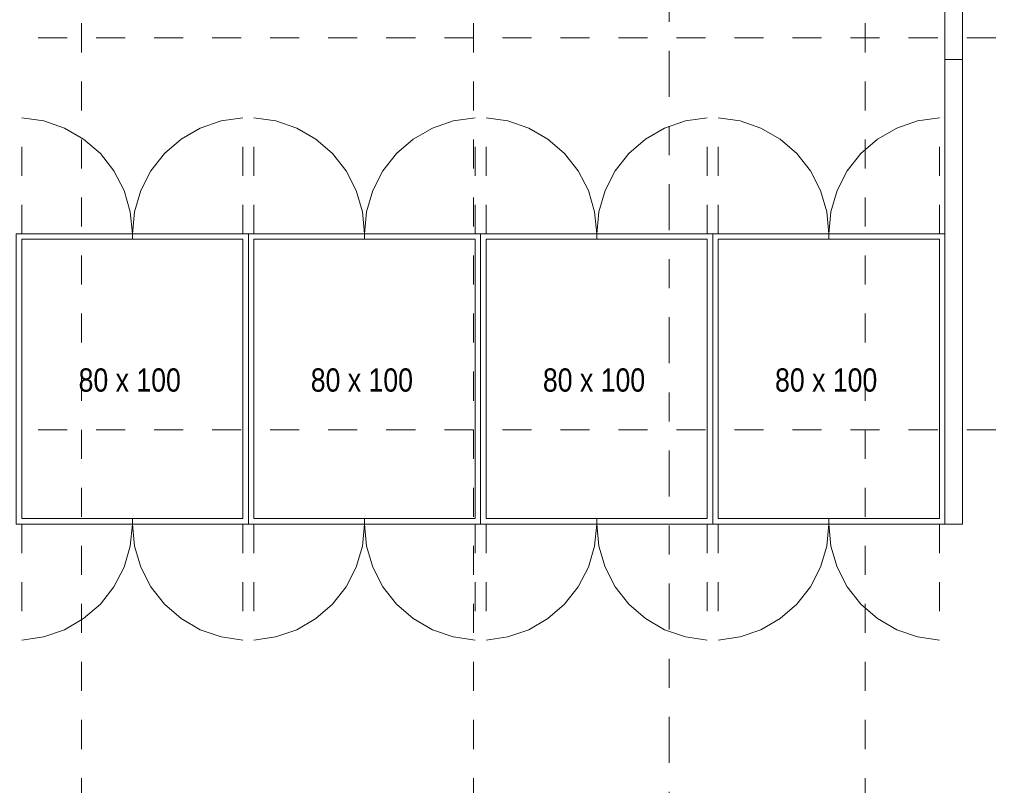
# Model space of a CAD drawing. Header units: metres. Extents: x -45.2 to 14.3, y -31.8 to 10.2.
# Tile 63 of 148: x -32.6 to -29.2, y -5.3 to -2.6. Entities that reach past the tile are written whole.
import ezdxf

# ---------------------------------------------------------------- set-up
doc = ezdxf.new("R2010")
doc.units = ezdxf.units.M
doc.header["$LTSCALE"] = 0.05
for name, pattern in [('Achsen 01', [5.291531, 3.175, -1.058062, 0.352704, -0.705764]), ('gestrichelt - 01', [2, 1, -1]), ('Raster 01', [2, 1, -1])]:
    doc.linetypes.add(name, pattern=pattern)
for name, color, linetype, lineweight, true_color in [('ACTES-Servertüren', 7, 'gestrichelt - 01', 9, 0xa6a6a6), ('AV1-Einrichtung', 7, 'Continuous', 9, 0xa6a6a6), ('AV1-Raster', 7, 'Raster 01', 9, 0xa6a6a6)]:
    doc.layers.add(name, color=color, linetype=linetype, lineweight=lineweight, true_color=true_color)
doc.layers.add('AV1-Schnitt Achsen', color=7, linetype='Achsen 01', lineweight=18)
doc.styles.add('Arial Narrow', font='ARIALN.TTF')

msp = doc.modelspace()

# ---------------------------------------------------------------- linework, layer by layer
at = {"layer": 'ACTES-Servertüren', "color": 253, "linetype": 'gestrichelt - 01', "lineweight": 9, "true_color": 0xa6a6a6}
for p, q in [((-32.606, -3.375), (-32.606, -2.975)), ((-31.844, -3.375), (-31.844, -2.975)), ((-31.806, -3.375), (-31.806, -2.975)), ((-31.044, -3.375), (-31.044, -2.975)), ((-31.006, -3.375), (-31.006, -2.975)), ((-30.244, -3.375), (-30.244, -2.975)), ((-30.206, -3.375), (-30.206, -2.975)), ((-29.444, -3.375), (-29.444, -2.975)), ((-32.606, -4.375), (-32.606, -4.775)), ((-31.844, -4.375), (-31.844, -4.775)), ((-31.806, -4.375), (-31.806, -4.775)), ((-31.044, -4.375), (-31.044, -4.775)), ((-31.006, -4.375), (-31.006, -4.775)), ((-30.244, -4.375), (-30.244, -4.775)), ((-30.206, -4.375), (-30.206, -4.775)), ((-29.444, -4.375), (-29.444, -4.775))]:
    msp.add_line(p, q, dxfattribs=at)
for points in [[(-32.225, -3.375), (-32.2322, -3.2993), (-32.2537, -3.2263), (-32.2885, -3.1587), (-32.3355, -3.0989), (-32.393, -3.0491), (-32.4589, -3.0111), (-32.5307, -2.9863), (-32.606, -2.9755)], [(-31.844, -2.9755), (-31.9193, -2.9863), (-31.9911, -3.0111), (-32.057, -3.0491), (-32.1145, -3.0989), (-32.1615, -3.1587), (-32.1963, -3.2263), (-32.2178, -3.2993), (-32.225, -3.375)], [(-31.425, -3.375), (-31.4322, -3.2993), (-31.4537, -3.2263), (-31.4885, -3.1587), (-31.5355, -3.0989), (-31.593, -3.0491), (-31.6589, -3.0111), (-31.7307, -2.9863), (-31.806, -2.9755)], [(-31.044, -2.9755), (-31.1193, -2.9863), (-31.1911, -3.0111), (-31.257, -3.0491), (-31.3145, -3.0989), (-31.3615, -3.1587), (-31.3963, -3.2263), (-31.4178, -3.2993), (-31.425, -3.375)], [(-30.625, -3.375), (-30.6322, -3.2993), (-30.6537, -3.2263), (-30.6885, -3.1587), (-30.7355, -3.0989), (-30.793, -3.0491), (-30.8589, -3.0111), (-30.9307, -2.9863), (-31.006, -2.9755)], [(-30.244, -2.9755), (-30.3193, -2.9863), (-30.3911, -3.0111), (-30.457, -3.0491), (-30.5145, -3.0989), (-30.5615, -3.1587), (-30.5963, -3.2263), (-30.6178, -3.2993), (-30.625, -3.375)], [(-29.825, -3.375), (-29.8322, -3.2993), (-29.8537, -3.2263), (-29.8885, -3.1587), (-29.9355, -3.0989), (-29.993, -3.0491), (-30.0589, -3.0111), (-30.1307, -2.9863), (-30.206, -2.9755)], [(-29.444, -2.9755), (-29.5193, -2.9863), (-29.5911, -3.0111), (-29.657, -3.0491), (-29.7145, -3.0989), (-29.7615, -3.1587), (-29.7963, -3.2263), (-29.8178, -3.2993), (-29.825, -3.375)], [(-32.606, -4.7745), (-32.5307, -4.7637), (-32.4589, -4.7389), (-32.393, -4.7009), (-32.3355, -4.6511), (-32.2885, -4.5913), (-32.2537, -4.5237), (-32.2322, -4.4507), (-32.225, -4.375)], [(-32.225, -4.375), (-32.2178, -4.4507), (-32.1963, -4.5237), (-32.1615, -4.5913), (-32.1145, -4.6511), (-32.057, -4.7009), (-31.9911, -4.7389), (-31.9193, -4.7637), (-31.844, -4.7745)], [(-31.806, -4.7745), (-31.7307, -4.7637), (-31.6589, -4.7389), (-31.593, -4.7009), (-31.5355, -4.6511), (-31.4885, -4.5913), (-31.4537, -4.5237), (-31.4322, -4.4507), (-31.425, -4.375)], [(-31.425, -4.375), (-31.4178, -4.4507), (-31.3963, -4.5237), (-31.3615, -4.5913), (-31.3145, -4.6511), (-31.257, -4.7009), (-31.1911, -4.7389), (-31.1193, -4.7637), (-31.044, -4.7745)], [(-31.006, -4.7745), (-30.9307, -4.7637), (-30.8589, -4.7389), (-30.793, -4.7009), (-30.7355, -4.6511), (-30.6885, -4.5913), (-30.6537, -4.5237), (-30.6322, -4.4507), (-30.625, -4.375)], [(-30.625, -4.375), (-30.6178, -4.4507), (-30.5963, -4.5237), (-30.5615, -4.5913), (-30.5145, -4.6511), (-30.457, -4.7009), (-30.3911, -4.7389), (-30.3193, -4.7637), (-30.244, -4.7745)], [(-30.206, -4.7745), (-30.1307, -4.7637), (-30.0589, -4.7389), (-29.993, -4.7009), (-29.9355, -4.6511), (-29.8885, -4.5913), (-29.8537, -4.5237), (-29.8322, -4.4507), (-29.825, -4.375)], [(-29.825, -4.375), (-29.8178, -4.4507), (-29.7963, -4.5237), (-29.7615, -4.5913), (-29.7145, -4.6511), (-29.657, -4.7009), (-29.5911, -4.7389), (-29.5193, -4.7637), (-29.444, -4.7745)]]:
    msp.add_lwpolyline(points, dxfattribs=at)
at = {"layer": 'AV1-Einrichtung'}
for p, q in [((-32.225, -3.394), (-32.225, -3.375)), ((-31.425, -3.394), (-31.425, -3.375)), ((-30.625, -3.394), (-30.625, -3.375)), ((-29.825, -3.394), (-29.825, -3.375)), ((-32.225, -4.375), (-32.225, -4.356)), ((-31.425, -4.375), (-31.425, -4.356)), ((-30.625, -4.375), (-30.625, -4.356)), ((-29.825, -4.375), (-29.825, -4.356))]:
    msp.add_line(p, q, dxfattribs=at)
for points in [[(-29.425, -2.775), (-29.425, -0.975), (-29.365, -0.975), (-29.365, -2.775)], [(-29.425, -4.375), (-29.425, -2.775), (-29.365, -2.775), (-29.365, -4.375)], [(-32.625, -3.375), (-31.825, -3.375), (-31.825, -4.375), (-32.625, -4.375)], [(-31.825, -3.375), (-31.025, -3.375), (-31.025, -4.375), (-31.825, -4.375)], [(-31.025, -3.375), (-30.225, -3.375), (-30.225, -4.375), (-31.025, -4.375)], [(-30.225, -3.375), (-29.425, -3.375), (-29.425, -4.375), (-30.225, -4.375)], [(-32.606, -3.394), (-31.844, -3.394), (-31.844, -4.356), (-32.606, -4.356)], [(-31.806, -3.394), (-31.044, -3.394), (-31.044, -4.356), (-31.806, -4.356)], [(-31.006, -3.394), (-30.244, -3.394), (-30.244, -4.356), (-31.006, -4.356)], [(-30.206, -3.394), (-29.444, -3.394), (-29.444, -4.356), (-30.206, -4.356)]]:
    msp.add_lwpolyline(points, close=True, dxfattribs=at)
at = {"layer": 'AV1-Raster'}
for p, q in [((-32.4, -22.95), (-32.4, 1.35)), ((-31.05, -22.95), (-31.05, 1.35)), ((-29.7, -22.95), (-29.7, 1.35)), ((1.35, -2.7), (-40.5, -2.7)), ((1.35, -4.05), (-40.5, -4.05))]:
    msp.add_line(p, q, dxfattribs=at)
at = {"layer": 'AV1-Schnitt Achsen'}
msp.add_line((-30.375, -26.3), (-30.375, 4.7), dxfattribs=at)
at = {"layer": 'Defpoints', "color": 0, "lineweight": 0}
for p, q in [((-29.425, -3.375), (-29.425, -3.375)), ((-29.425, -3.375), (-29.425, -3.375)), ((-29.365, -4.375), (-29.365, -4.375)), ((-29.365, -4.375), (-29.365, -4.375))]:
    msp.add_line(p, q, dxfattribs=at)

# ---------------------------------------------------------------- texts
at = {"layer": 'AV1-Einrichtung', "char_height": 0.08015, "attachment_point": 7, "style": 'Arial Narrow'}
for insert in [(-32.4104, -3.92), (-31.6104, -3.92), (-30.8104, -3.92), (-30.0104, -3.92)]:
    msp.add_mtext('80 x 100', dxfattribs=dict(at, insert=insert))

doc.saveas('drawing.dxf')
